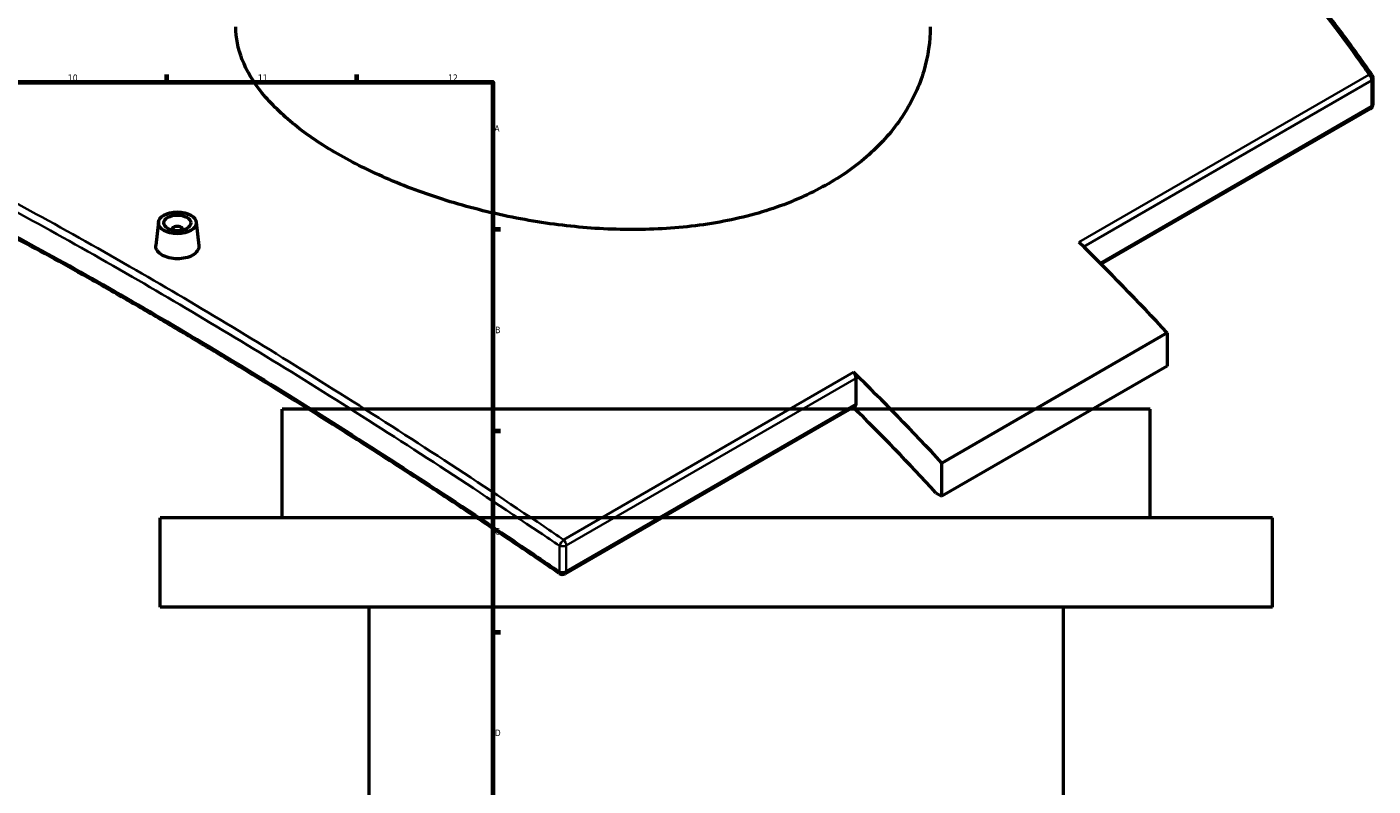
# Model space of a CAD drawing. Header units: millimetres. Extents: x -604 to 1146, y -422 to 904.
# Tile 10 of 11: x 649 to 1146, y 314 to 594. Entities that reach past the tile are written whole.
import ezdxf

# ---------------------------------------------------------------- set-up
doc = ezdxf.new("R2010")
doc.units = ezdxf.units.MM
for name, color, linetype, lineweight in [('Border (ANSI)', 7, 'Continuous', 70), ('Visible (ANSI)', 7, 'Continuous', 50), ('Visible Narrow (ANSI)', 7, 'Continuous', 35)]:
    doc.layers.add(name, color=color, linetype=linetype, lineweight=lineweight)
doc.styles.add('Note Text (ANSI)', font='tahoma.ttf')

# ---------------------------------------------------------------- blocks, each defined once
blk = doc.blocks.new('Borders Default Border')
at = {"layer": 'Border (ANSI)'}
for p, q in [((700.83, 574), (700.83, 576.8)), ((770.92, 574), (770.92, 576.8)), ((821, 519.75), (823.8, 519.75)), ((821, 445.5), (823.8, 445.5)), ((821, 371.25), (823.8, 371.25))]:
    blk.add_line(p, q, dxfattribs=at)
at = {"layer": 'Border (ANSI)', "flags": 128}
blk.add_lwpolyline([(20, 20), (20, 574), (821, 574), (821, 20), (20, 20)], dxfattribs=at)
at = {"layer": 'Border (ANSI)', "color": 5, "true_color": 0x0000ff, "char_height": 2.4, "attachment_point": 7, "style": 'Note Text (ANSI)'}
for s, insert in [('10', (664.35, 574.35)), ('11', (734.43, 574.4)), ('12', (804.52, 574.4)), ('A', (821.58, 555.68)), ('B', (821.87, 481.43)), ('C', (821.71, 407.13)), ('D', (821.72, 332.93))]:
    blk.add_mtext(s, dxfattribs=dict(at, insert=insert))

msp = doc.modelspace()

# ---------------------------------------------------------------- linework, layer by layer
at = {"layer": 'Visible (ANSI)'}
for p, q in [((1145.51, 565.91), (1145.51, 575.41)), ((1144.51, 564.17), (1045.28, 506.88)), ((697.71, 522.36), (696.79, 513.72)), ((711.69, 522.36), (712.61, 513.72)), ((702.7, 519.66), (702.7, 519.47)), ((706.7, 519.66), (706.7, 519.47)), ((1069.64, 481.55), (986.55, 433.58)), ((1069.64, 481.55), (1069.64, 469.3)), ((1069.64, 469.3), (986.55, 421.33)), ((954.95, 455.41), (954.95, 464.91)), ((1063.38, 453.43), (743.38, 453.43)), ((743.38, 413.43), (743.38, 453.43)), ((954.53, 454.49), (847.64, 392.78)), ((1063.38, 413.43), (1063.38, 453.43)), ((986.55, 421.33), (986.55, 433.58)), ((984.33, 422.62), (986.55, 421.33)), ((1108.38, 413.43), (698.38, 413.43)), ((698.38, 380.43), (698.38, 413.43)), ((1108.38, 380.43), (1108.38, 413.43)), ((1108.38, 380.43), (698.38, 380.43)), ((775.38, 193.43), (775.38, 380.43)), ((1031.38, 193.43), (1031.38, 380.43))]:
    msp.add_line(p, q, dxfattribs=at)
for centre, start, end in [((1143.51, 575.41), 0, 34.5833), ((1143.51, 565.91), 300, 0), ((846.64, 394.51), 235.5726, 300)]:
    msp.add_arc(centre, 2, start, end, dxfattribs=at)
for major_axis in [(-7, 0), (5, 0)]:
    msp.add_ellipse((704.7, 522.11), major_axis=major_axis, ratio=0.57735, dxfattribs=at)
for centre, major_axis, start_param, end_param in [((704.7, 519.66), (-2, 0), 2.963882, 6.460896), ((895.8, 121.64), (307.5, -532.61), 1.944944, 2.025312), ((953.53, 465.73), (1, -1.73), 0.785398, 2.025312), ((812.71, 73.67), (-307.5, 532.61), 5.086536, 5.166905), ((812.71, 73.67), (300, -519.62), 1.93976, 2.016934), ((953.53, 456.22), (1, -1.73), 0, 0.785398)]:
    msp.add_ellipse(centre, major_axis=major_axis, ratio=0.57735, start_param=start_param, end_param=end_param, dxfattribs=at)
for points, knots in [([(1145.15, 576.55), (1141.72, 581.52), (1138.21, 586.41), (1131.04, 596.01), (1127.37, 600.71), (1119.88, 609.93), (1116.05, 614.45), (1108.25, 623.27), (1104.27, 627.59), (1096.16, 636), (1092.03, 640.11), (1083.62, 648.09), (1079.34, 651.98), (1070.64, 659.52), (1066.22, 663.17), (1057.24, 670.25), (1052.68, 673.67), (1043.43, 680.27), (1038.74, 683.44), (1032.13, 687.69), (1030.26, 688.87), (1028.38, 690.03)], [5.116966, 5.116966, 5.116966, 5.116966, 7.168533, 7.168533, 9.220099, 9.220099, 11.271666, 11.271666, 13.323233, 13.323233, 15.3748, 15.3748, 17.426367, 17.426367, 19.477934, 19.477934, 21.529501, 21.529501, 23.581068, 23.581068, 24.385182, 24.385182, 24.385182, 24.385182]), ([(944.76, 536.55), (939.06, 533.26), (932.63, 530.31), (918.62, 525.43), (911.06, 523.5), (895.29, 520.78), (887.07, 519.99), (870.56, 519.47), (862.27, 519.74), (846.24, 521.12), (837.94, 522.27), (821.43, 525.47), (813.22, 527.51), (797.45, 532.31), (789.88, 535.06), (775.88, 541.04), (769.44, 544.25), (758.04, 550.84), (752.7, 554.42), (743.3, 561.96), (739.23, 565.92), (732.71, 574), (730.25, 578.12), (727.02, 586.32), (726.25, 590.39), (726.25, 594.33)], [0, 0, 0, 0, 2.418497, 2.418497, 4.836994, 4.836994, 7.255491, 7.255491, 9.673988, 9.673988, 12.092326, 12.092326, 14.510664, 14.510664, 16.929001, 16.929001, 19.347339, 19.347339, 21.765677, 21.765677, 24.184014, 24.184014, 26.602352, 26.602352, 29.02069, 29.02069, 29.02069, 29.02069]), ([(982.25, 594.33), (982.25, 589.02), (981.49, 583.51), (978.26, 572.64), (975.8, 567.27), (969.28, 557.12), (965.21, 552.33), (955.81, 543.69), (950.46, 539.84), (944.76, 536.55)], [67.715368, 67.715368, 67.715368, 67.715368, 70.133865, 70.133865, 72.552362, 72.552362, 74.970859, 74.970859, 77.389357, 77.389357, 77.389357, 77.389357]), ([(845.51, 392.86), (839.99, 396.64), (834.49, 400.39), (823.5, 407.8), (818.03, 411.46), (807.11, 418.71), (801.67, 422.3), (790.83, 429.38), (785.44, 432.87), (774.71, 439.77), (769.37, 443.18), (758.77, 449.89), (753.5, 453.19), (743.04, 459.7), (737.85, 462.9), (727.55, 469.19), (722.45, 472.28), (712.35, 478.34), (707.34, 481.32), (697.44, 487.15), (692.54, 490), (682.87, 495.58), (678.08, 498.31), (668.64, 503.63), (663.99, 506.23), (654.8, 511.29), (650.27, 513.76), (641.35, 518.54), (636.96, 520.87), (628.33, 525.38), (624.08, 527.56), (615.74, 531.78), (611.64, 533.81), (603.6, 537.74), (599.65, 539.63), (592.89, 542.8), (590.03, 544.12), (583.01, 547.31), (578.89, 549.12), (570.86, 552.56), (566.95, 554.18), (563.14, 555.71)], [5.187343, 5.187343, 5.187343, 5.187343, 7.24537, 7.24537, 9.303397, 9.303397, 11.361424, 11.361424, 13.419452, 13.419452, 15.477479, 15.477479, 17.535506, 17.535506, 19.593534, 19.593534, 21.651561, 21.651561, 23.709588, 23.709588, 25.767615, 25.767615, 27.825643, 27.825643, 29.88367, 29.88367, 31.941697, 31.941697, 33.999725, 33.999725, 36.057752, 36.057752, 38.115779, 38.115779, 40.173806, 40.173806, 41.717327, 41.717327, 44.032608, 44.032608, 46.347888, 46.347888, 46.347888, 46.347888]), ([(710.31, 510.18), (709.61, 509.77), (708.71, 509.42), (706.76, 508.96), (705.7, 508.85), (703.71, 508.86), (702.64, 508.98), (700.69, 509.46), (699.8, 509.81), (698.39, 510.63), (697.78, 511.14), (696.97, 512.26), (696.77, 512.87), (696.77, 513.53), (696.78, 513.62), (696.79, 513.72)], [0, 0, 0, 0, 0.298721, 0.298721, 0.597442, 0.597442, 0.896124, 0.896124, 1.194807, 1.194807, 1.493489, 1.493489, 1.792172, 1.792172, 1.840677, 1.840677, 1.840677, 1.840677]), ([(712.61, 513.72), (712.62, 513.63), (712.63, 513.53), (712.63, 512.85), (712.43, 512.24), (711.62, 511.1), (711.01, 510.58), (710.31, 510.18)], [4.1331092, 4.1331092, 4.1331092, 4.1331092, 4.1817853, 4.1817853, 4.4805062, 4.4805062, 4.7792271, 4.7792271, 4.7792271, 4.7792271])]:
    msp.add_open_spline(points, degree=3, knots=knots, dxfattribs=at)
at = {"layer": 'Visible Narrow (ANSI)'}
for p, q in [((1143.97, 576.69), (1037.08, 514.98)), ((1038.78, 513.32), (1144.92, 574.6)), ((1144.92, 574.6), (1144.92, 565.09)), ((1144.92, 565.09), (1044.85, 507.31)), ((953.99, 467.01), (847.1, 405.3)), ((848.05, 403.2), (954.95, 464.91)), ((954.95, 455.41), (848.05, 393.69)), ((845.59, 403.04), (845.59, 393.53)), ((848.05, 393.69), (848.05, 403.2))]:
    msp.add_line(p, q, dxfattribs=at)
for centre, major_axis, ratio, start_param, end_param in [((1143.51, 575.41), (1.65, 1.14), 0.475175, 0, 0.985847), ((1143.51, 575.41), (1, -1.73), 0.57735, 0.785398, 2.025312), ((1143.51, 575.41), (2, 0), 0.57735, 5.497787, 6.283185), ((1143.51, 565.91), (2, 0), 0.57735, 5.497787, 6.283185), ((1143.51, 565.91), (1, -1.73), 0.57735, 0, 0.785398), ((846.64, 404.02), (-1.12, -1.65), 0.224681, 3.993973, 5.490387), ((846.64, 404.02), (2, 0), 0.57735, 4.157777, 5.497787), ((846.64, 404.02), (-1, 1.73), 0.57735, 3.926991, 5.166905), ((846.64, 394.51), (-1.13, -1.65), 0.220469, 5.491387, 6.283185), ((846.64, 394.51), (-2, 0), 0.57735, 1.016184, 2.356194), ((846.64, 394.51), (1, -1.73), 0.57735, 0, 0.785398)]:
    msp.add_ellipse(centre, major_axis=major_axis, ratio=ratio, start_param=start_param, end_param=end_param, dxfattribs=at)
for points, knots in [([(1027.92, 689.6), (1047.76, 677.32), (1066.57, 662.89), (1104.28, 627.74), (1122.77, 606.44), (1140.97, 580.99), (1142.48, 578.85), (1143.97, 576.69)], [-24.30554, -24.30554, -24.30554, -24.30554, -15.789561, -15.789561, -6.008344, -6.008344, -5.116966, -5.116966, -5.116966, -5.116966]), ([(563.3, 566.01), (570.56, 563), (578.18, 559.66), (595.97, 551.44), (606.34, 546.41), (638.94, 529.85), (662.72, 516.87), (688.08, 502.23), (711.19, 488.89), (735.61, 474.17), (786.06, 442.53), (812.08, 425.62), (840.78, 406.29), (843.18, 404.67), (845.59, 403.04)], [1.015262, 1.015262, 1.015262, 1.015262, 5.367278, 5.367278, 10.734555, 10.734555, 21.46911, 21.46911, 21.46911, 31.249882, 31.249882, 41.030648, 41.030648, 41.922943, 41.922943, 41.922943, 41.922943]), ([(847.1, 405.3), (844.7, 406.93), (842.29, 408.56), (813.58, 427.94), (787.55, 444.88), (737.06, 476.58), (712.63, 491.33), (689.5, 504.68), (664.11, 519.33), (640.31, 532.32), (607.65, 548.86), (597.27, 553.9), (579.18, 562.21), (571.3, 565.65), (563.81, 568.73)], [-41.922943, -41.922943, -41.922943, -41.922943, -41.030648, -41.030648, -31.249882, -31.249882, -21.46911, -21.46911, -21.46911, -10.734555, -10.734555, -5.367278, -5.367278, -0.869408, -0.869408, -0.869408, -0.869408]), ([(845.59, 393.53), (842.51, 395.63), (839.44, 397.73), (810.45, 417.4), (784.79, 434.17), (735.01, 465.51), (710.91, 480.07), (688.08, 493.25), (665.26, 506.43), (643.71, 518.22), (603.87, 538.62), (585.6, 547.22), (567.13, 554.94), (565.2, 555.74), (563.3, 556.51)], [5.187343, 5.187343, 5.187343, 5.187343, 6.331543, 6.331543, 15.993401, 15.993401, 25.655265, 25.655265, 25.655265, 35.317128, 35.317128, 44.978986, 44.978986, 46.123212, 46.123212, 46.123212, 46.123212])]:
    msp.add_open_spline(points, degree=3, knots=knots, dxfattribs=at)

# ---------------------------------------------------------------- block references
msp.add_blockref('Borders Default Border', (0, 0))

doc.saveas('drawing.dxf')
